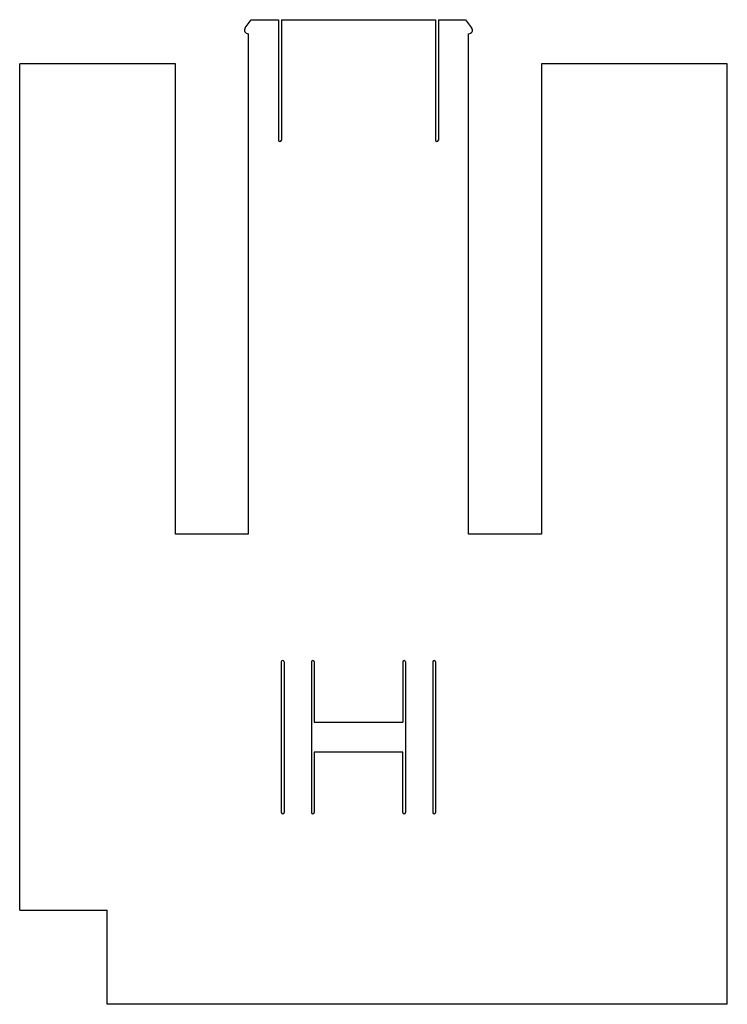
# Model space of a CAD drawing. Extents: x -76 to 0, y 1 to 105.
import ezdxf

# ---------------------------------------------------------------- set-up
doc = ezdxf.new("R2010")
doc.units = 0
doc.layers.add('Shape2DView003', color=7, linetype='CONTINUOUS')

msp = doc.modelspace()

# ---------------------------------------------------------------- linework, layer by layer
at = {"layer": 'Shape2DView003'}
for p, q in [((-51.5642, 104.533), (-50.9227, 105.394)), ((-50.9227, 105.394), (-48.0227, 105.394)), ((-48.0227, 105.394), (-48.0227, 92.5937)), ((-47.7227, 105.394), (-47.7227, 92.5937)), ((-47.7227, 105.394), (-31.3408, 105.394)), ((-31.3408, 105.394), (-31.3408, 92.5937)), ((-31.0408, 105.394), (-31.0408, 92.5937)), ((-31.0408, 105.394), (-28.1408, 105.394)), ((-28.1408, 105.394), (-27.4993, 104.533)), ((-51.2434, 103.894), (-51.2434, 50.6937)), ((-27.82, 50.6937), (-27.82, 103.894)), ((-75.5317, 10.6937), (-75.5317, 100.694)), ((-58.9689, 100.694), (-75.5317, 100.694)), ((-58.9689, 50.6937), (-58.9689, 100.694)), ((-20.0946, 100.694), (-20.0946, 50.6937)), ((-0.331729, 100.694), (-20.0946, 100.694)), ((-0.331729, 0.693694), (-0.331729, 100.694)), ((-51.2434, 50.6937), (-58.9689, 50.6937)), ((-20.0946, 50.6937), (-27.82, 50.6937)), ((-47.7317, 37.0937), (-47.7317, 21.0937)), ((-47.4317, 37.0937), (-47.4317, 21.0937)), ((-44.5317, 37.0937), (-44.5317, 21.0937)), ((-44.2317, 37.0937), (-44.2317, 30.6937)), ((-34.8317, 37.0937), (-34.8317, 30.6937)), ((-34.5317, 37.0937), (-34.5317, 21.0937)), ((-31.6317, 37.0937), (-31.6317, 21.0937)), ((-31.3317, 37.0937), (-31.3317, 21.0937)), ((-44.2317, 30.6937), (-34.8317, 30.6937)), ((-44.2317, 27.4937), (-44.2317, 21.0937)), ((-34.8317, 27.4937), (-44.2317, 27.4937)), ((-34.8317, 21.0937), (-34.8317, 27.4937)), ((-75.5317, 10.6937), (-66.2317, 10.6937)), ((-66.2317, 0.693694), (-66.2317, 10.6937)), ((-0.331729, 0.693694), (-66.2317, 0.693694))]:
    msp.add_line(p, q, dxfattribs=at)
for centre, major_axis, start_param, end_param in [((-51.2434, 104.294), (0.309344, 0.253587), 1.81458, 4.02571), ((-27.82, 104.294), (0.309344, 0.253587), 4.02571, 6.23685), ((-47.8727, 92.5937), (0.116004, 0.095095), 2.45492, 5.59651), ((-31.1908, 92.5937), (0.116004, 0.095095), 2.45492, 5.59651), ((-47.5817, 37.0937), (0.116004, 0.095095), 5.59651, 2.45492), ((-44.3817, 37.0937), (0.116004, 0.095095), 5.59651, 2.45492), ((-34.6817, 37.0937), (0.116004, 0.095095), 5.59651, 2.45492), ((-31.4817, 37.0937), (0.116004, 0.095095), 5.59651, 2.45492), ((-47.5817, 21.0937), (0.116004, 0.095095), 2.45492, 5.59651), ((-44.3817, 21.0937), (0.116004, 0.095095), 2.45492, 5.59651), ((-34.6817, 21.0937), (0.116004, 0.095095), 2.45492, 5.59651), ((-31.4817, 21.0937), (0.116004, 0.095095), 2.45492, 5.59651)]:
    msp.add_ellipse(centre, major_axis=major_axis, ratio=1, start_param=start_param, end_param=end_param, dxfattribs=at)

doc.saveas('drawing.dxf')
